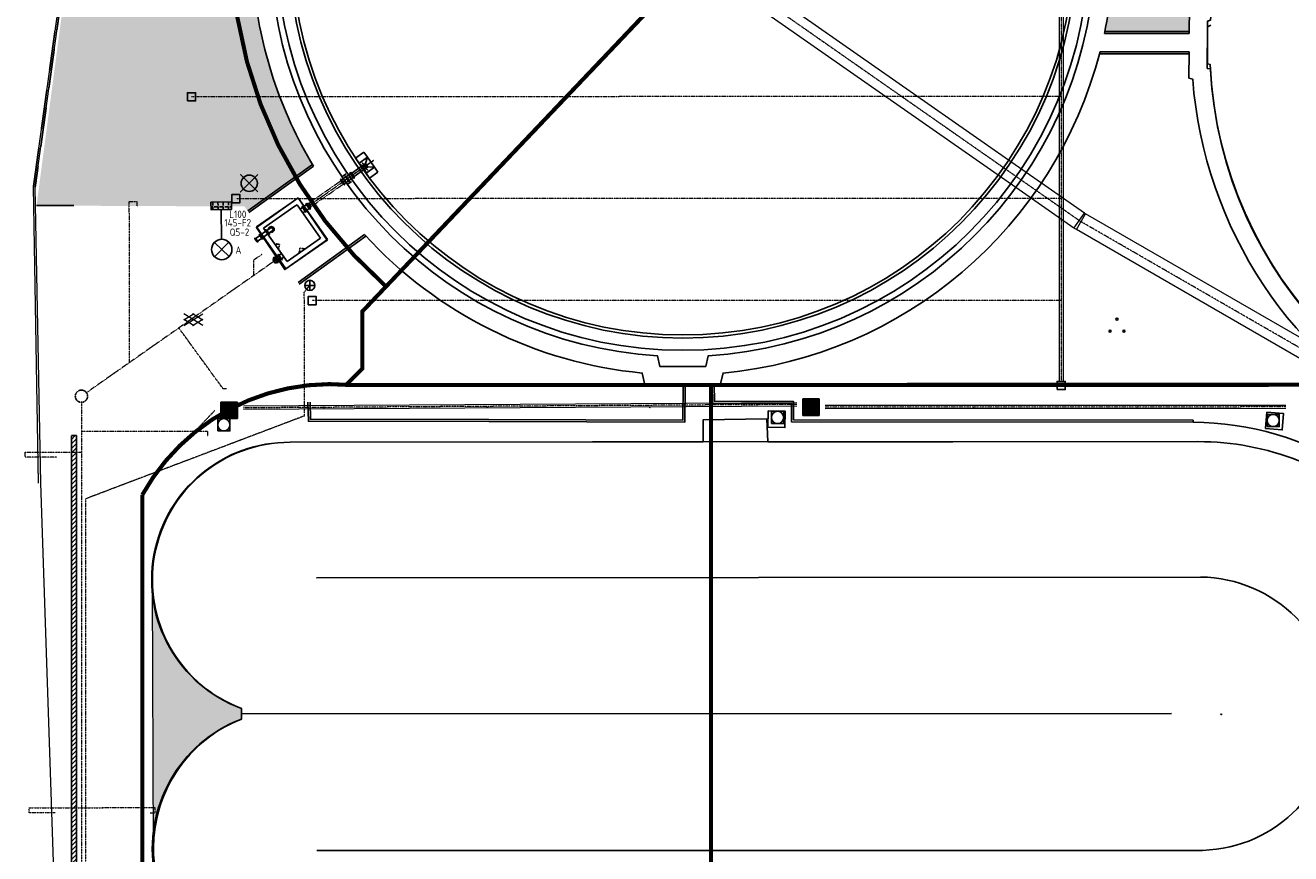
# Model space of a CAD drawing. Header units: metres. Extents: x -270273 to 328371, y -146885 to 591473.
# Tile 15 of 256: x -184067 to -121995, y -4581 to 36043. Entities that reach past the tile are written whole.
import ezdxf
from ezdxf.enums import TextEntityAlignment as Align
from ezdxf.lldxf.tags import DXFTag

# ---------------------------------------------------------------- set-up
doc = ezdxf.new("R2010")
doc.units = ezdxf.units.M
doc.header["$PDMODE"] = 1
for name, pattern in [('DASHED', [19.05, 12.7, -6.35]), ('RI-AWZI_PROCESLEIDING', [18.45, 6, -1.8, 1.75, -1.8, 1.75, -1.8, 1.75, -1.8]), ('RI-AWZI_TERREINRIOLERING', [19.8, 6, -1.8, 2.4, -1.8, 1.8, -1.8, 2.4, -1.8]), ('STIPPELFIJN', [0.375, 0.25, -0.125]), ('Tauw_HIDDEN3', [2.8, 2, -0.8]), ('Tauw_L_Center3', [4.338, 2.66, -0.556, 0.556, -0.566])]:
    doc.linetypes.add(name, pattern=pattern)
doc.layers.get('0').update_dxf_attribs({"color": 151})
for name, color, linetype, lineweight in [('B-CO-BC-BETONVORM-G', 50, 'Continuous', 18), ('B-XX-RI-AWZI_PROCESLEIDING-G', 30, 'RI-AWZI_PROCESLEIDING', 18), ('B-XX-RI-AWZI_TERREINRIOLERING-G', 211, 'RI-AWZI_TERREINRIOLERING', 18), ('B-XX-VH-BETONPLAAT-V', 253, 'Continuous', 18), ('B-XX-VH-VERHARDING-V', 253, 'Continuous', 18)]:
    doc.layers.add(name, color=color, linetype=linetype, lineweight=lineweight)
for name, color, linetype in [('B-ME-IE-VERLICHTING-G', 253, 'Continuous'), ('B-ME-RI-PUT-G', 253, 'Continuous'), ('B-ME-WA-HYDRANT-G', 253, 'Continuous'), ('B-XX-GR-BOOM-PAAL-G', 27, 'Continuous'), ('B-XX-GR-KRUIDEN-G', 98, 'Continuous'), ('B-XX-OG-BEBOUWING-G', 1, 'Continuous'), ('B-XX-VH-KANTVERHARDING-G', 253, 'Continuous'), ('B-XX-VH-KANTVERHARDING-GN', 60, 'STIPPELFIJN'), ('ME_N_D_EB00----drijflaagafvoergoot~-_-----', 135, 'Continuous'), ('ME_N_D_EB00----sparing~-_-----', 135, 'Continuous'), ('ME_N_N_-B00----drijflaagafvoergoot~C_-----', 135, 'Tauw_L_Center3'), ('ZU_N_A_EB00--E-BETON~-_-----', 7, 'Continuous'), ('ZU_N_A_EL990---L__GY-FM200_pn10~W_-----', 8, 'Continuous'), ('ZU_N_A_EL995---L__GY-FF150_pn10~W_-----', 7, 'Continuous'), ('ZU_N_A_EL995---L__GY-Q150_pn10~W_-----', 7, 'Continuous'), ('ZU_N_A_EL999---L__GY-PEvv200-200_pn10~W_-----', 8, 'Continuous'), ('ZU_N_H_EB00--E-BETON~-_-----', 7, 'Tauw_HIDDEN3')]:
    doc.layers.add(name, color=color, linetype=linetype)
doc.layers.add('B-XX-KL-ELEKTRA-G_HDSR', color=190, linetype='HDSR_Elektra', transparency=0.5)
doc.styles.add('BURO-018', font='Isocp.shx', dxfattribs={"height": 360})
doc.styles.get("Standard").update_dxf_attribs({"font": 'iv-font.shx'})
tags = doc.linetypes.add('HDSR_Elektra', pattern='A,25,-2,["E",Standard,S=1.5,R=0,X=0,Y=-0.75],-4', length=31).pattern_tags.tags
tags[6] = DXFTag(74, 10)

# ---------------------------------------------------------------- blocks, each defined once
blk = doc.blocks.new('ASFALT')
at = {"layer": 'B-XX-VH-VERHARDING-V', "color": 251}
for p, q in [((0.042, 0.28), (-0.467, -0.025)), ((-0.467, 0.025), (0.042, -0.28)), ((0.467, -0.025), (-0.042, 0.28)), ((-0.042, -0.28), (0.467, 0.025))]:
    blk.add_line(p, q, dxfattribs=at)
for points in [[(0.467, -0.28), (-0.467, 0.28)], [(-0.467, -0.28), (0.467, 0.28)]]:
    blk.add_lwpolyline(points, dxfattribs=at)
blk = doc.blocks.new('FNZ150')
for p, q in [((-142.5, 19), (142.5, 19)), ((-142.5, 19), (-142.5, 3)), ((-142.5, 3), (142.5, 3)), ((-104.5, 0), (104.5, 0)), ((-85, 39), (-85, 19)), ((85, 39), (85, 19)), ((142.5, 19), (142.5, 3))]:
    blk.add_line(p, q)
blk.add_point((0, 0))
blk = doc.blocks.new('_QNW150t')
for p, q in [((-85, -201), (-85, 0)), ((85, -201), (85, 0)), ((-142.5, -201), (142.5, -201)), ((-142.5, -201), (-142.5, -217)), ((-142.5, -217), (-104.5, -217)), ((-104.5, -220), (-104.5, -217)), ((-104.5, -220), (104.5, -220)), ((104.5, -220), (104.5, -217)), ((104.5, -217), (142.5, -217)), ((142.5, -201), (142.5, -217))]:
    blk.add_line(p, q)
for radius, start, end in [(142.5, 306.619012, 233.380988), (85, 0, 180)]:
    blk.add_arc((0, 0), radius, start, end)
for p in [(0, 0), (0, -220)]:
    blk.add_point(p)
blk = doc.blocks.new('_FMNW200(400)')
at = {"color": 0}
for p, q in [((0, 111), (0, -111)), ((0, 111), (360, 111)), ((141.5, 170), (141.5, -170)), ((158.5, 170), (141.5, 170)), ((158.5, 170), (158.5, -170)), ((360, 111), (380, 111)), ((380, -170), (380, 170)), ((380, 170), (397, 170)), ((397, -170), (397, 170)), ((400, -118.5), (400, 118.5)), ((0, -111), (360, -111)), ((158.5, -170), (141.5, -170)), ((360, -111), (380, -111)), ((380, -170), (397, -170))]:
    blk.add_line(p, q, dxfattribs=at)
for p in [(0, 0), (400, 0)]:
    blk.add_point(p, dxfattribs=at)
blk = doc.blocks.new('_PE200200')
at = {"color": 0}
for p, q in [((0, 118.5), (0, -118.5)), ((3, 170), (3, -170)), ((20, 170), (3, 170)), ((20, 170), (20, -170)), ((20, 111), (116, 111)), ((40, 111), (20, 111)), ((116, 111), (116, -111)), ((20, -170), (3, -170)), ((20, -111), (116, -111)), ((40, -111), (20, -111))]:
    blk.add_line(p, q, dxfattribs=at)
blk.add_point((0, 0), dxfattribs=at)
blk = doc.blocks.new('A$C60F056B1')
at = {"layer": 'ZU_N_A_EB00--E-BETON~-_-----'}
for p, q in [((111, -996), (2611, -996)), ((111, -1431), (111, -996)), ((2611, -3496), (2611, -996)), ((111, -3496), (111, -1431)), ((2361, -1246), (361, -1246)), ((361, -1246), (361, -1431)), ((361, -1431), (361, -3246)), ((2361, -3246), (2361, -1246)), ((111, -3496), (2611, -3496)), ((361, -3246), (2361, -3246))]:
    blk.add_line(p, q, dxfattribs=at)
at = {"layer": 'ZU_N_A_EL995---L__GY-FF150_pn10~W_-----'}
for p, q in [((774, -3199), (489, -3199)), ((489, -3215), (489, -3199)), ((774, -3215), (489, -3215)), ((489, -3574), (774, -3574)), ((489, -3574), (489, -3590)), ((489, -3590), (774, -3590)), ((736, -3196), (527, -3196)), ((527, -3593), (736, -3593)), ((546, -3235), (546, -3215)), ((546, -3235), (546, -3590)), ((546, -3554), (546, -3574)), ((546, -3632), (546, -3829)), ((716, -3235), (716, -3215)), ((716, -3235), (716, -3590)), ((716, -3554), (716, -3574)), ((716, -3632), (716, -3829)), ((774, -3215), (774, -3199)), ((774, -3574), (774, -3590)), ((509, -3849), (754, -3849)), ((509, -3849), (509, -3860)), ((539, -3890), (724, -3890)), ((546, -3829), (546, -3849)), ((716, -3829), (716, -3849)), ((754, -3849), (754, -3860))]:
    blk.add_line(p, q, dxfattribs=at)
for centre, start, end in [((539, -3860), 180, 270), ((724, -3860), 270, 360)]:
    blk.add_arc(centre, 30.4, start, end, dxfattribs=at)
at = {"layer": 'ZU_N_H_EB00--E-BETON~-_-----'}
for p, q in [((2185, -2346), (2361, -2169)), ((2270, -2432), (2185, -2346)), ((2279, -2423), (2270, -2432)), ((2276, -2437), (2284, -2429)), ((2361, -2523), (2276, -2437)), ((2284, -2429), (2279, -2423)), ((1285, -3246), (1461, -3069)), ((1461, -3069), (1547, -3155)), ((1547, -3155), (1538, -3163)), ((1538, -3163), (1544, -3169)), ((1544, -3169), (1553, -3161)), ((1553, -3161), (1638, -3246))]:
    blk.add_line(p, q, dxfattribs=at)
at = {"layer": 'ZU_N_A_EL990---L__GY-FM200_pn10~W_-----', "xscale": -0.9999999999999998}
for p, rotation in [((736, -1246), 270), ((1986, -3246), 90)]:
    blk.add_blockref('_FMNW200(400)', p, dxfattribs=dict(at, rotation=rotation))
at = {"layer": 'ZU_N_A_EL995---L__GY-FF150_pn10~W_-----', "rotation": 179.99999769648}
blk.add_blockref('FNZ150', (631, -3593), dxfattribs=at)
at = {"layer": 'ZU_N_A_EL995---L__GY-Q150_pn10~W_-----', "rotation": 359.99999769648}
blk.add_blockref('_QNW150t', (631, -2976), dxfattribs=at)
at = {"layer": 'ZU_N_A_EL999---L__GY-PEvv200-200_pn10~W_-----'}
for p, rotation in [((736, -846), 90), ((1986, -3646), 270)]:
    blk.add_blockref('_PE200200', p, dxfattribs=dict(at, rotation=rotation))
blk = doc.blocks.new('zuhydrt1')
for p, q in [((-0.5, 0), (0.5, 0)), ((0, -0.5), (0, 0.5))]:
    blk.add_line(p, q)
at = {"color": 15}
blk.add_line((0, -0.5), (0, -0.5), dxfattribs=at)
blk.add_line((0, -0.5), (0, -0.5), dxfattribs=at)
blk.add_circle((0, 0), 0.5)
blk = doc.blocks.new('E00525')
at = {"linetype": 'ByBlock'}
h = blk.add_hatch(dxfattribs=at)
h.set_pattern_fill('ANGLE', color=0, scale=0.184386, style=0)
h.set_pattern_definition([(360, (-37.6733, -34.0193), (6e-17, 1.287937), [0.93668, -0.351256]), (90, (-37.6733, -34.0193), (-1.287937, 1e-16), [0.93668, -0.351256])])
edge = h.paths.add_edge_path()
edge.add_line((-2.52, 2.86), (2.52, 2.86))
edge.add_line((2.52, 2.86), (2.52, 1))
edge.add_line((2.52, 1), (-2.52, 1))
edge.add_line((-2.52, 1), (-2.52, 2.86))
h = blk.add_hatch(color=0, dxfattribs=at)
edge = h.paths.add_edge_path()
edge.add_line((-2.52, 2.86), (2.52, 2.86))
edge.add_line((2.52, 2.86), (2.52, 1))
edge.add_line((2.52, 1), (-2.52, 1))
edge.add_line((-2.52, 1), (-2.52, 2.86))
at = {"color": 0, "linetype": 'ByBlock'}
for p, q in [((-1.77, 14.39), (1.77, 10.85)), ((1.77, 14.39), (-1.77, 10.85)), ((0, 10.1), (0, 2.86))]:
    blk.add_line(p, q, dxfattribs=at)
blk.add_lwpolyline([(-2.52, 2.86), (2.52, 2.86), (2.52, 1), (-2.52, 1)], close=True, dxfattribs=at)
blk.add_circle((0, 12.62), 2.5, dxfattribs=at)
at = {"color": 0, "linetype": 'ByBlock', "style": 'BURO-018'}
for tag, p in [('E_GKAST', (0, 20.62)), ('E_GROEP', (0, 17.62)), ('E_SGROEP', (4.5, 17.62)), ('E_ARMCODE', (0, 12.62)), ('E_SLET', (4.5, 11.62))]:
    blk.add_attdef(tag, text='', height=1.8, dxfattribs=at).set_placement(p, align=Align.MIDDLE)
blk = doc.blocks.new('FNZ200')
for p, q in [((-170, 20), (170, 20)), ((-170, 20), (-170, 3)), ((-170, 3), (170, 3)), ((-118.5, 0), (118.5, 0)), ((-111, 40), (-111, 20)), ((111, 40), (111, 20)), ((170, 20), (170, 3))]:
    blk.add_line(p, q)
blk.add_point((0, 0))
blk = doc.blocks.new('FNW200')
for p, q in [((-170, 25.5), (170, 25.5)), ((-170, 5.5), (-170, 25.5)), ((170, 5.5), (-170, 5.5)), ((-130, 0), (130, 0)), ((170, 25.5), (170, 5.5))]:
    blk.add_line(p, q)
blk.add_point((0, 0))
blk = doc.blocks.new('drijflaagafvoergoot top')
blk.add_line((-140, 0), (-140, 0))
at = {"layer": 'ME_N_D_EB00----drijflaagafvoergoot~-_-----'}
for p, q in [((-240, 100), (-500, 300)), ((0, 300), (-40, 100)), ((-40, 100), (575, 100)), ((575, 111), (575, -111)), ((641, 115), (899, 115)), ((899, -170), (899, 170)), ((899, 170), (919, 170)), ((919, 170), (919, -170)), ((919, 115), (1178, 115)), ((-240, -100), (-500, -300)), ((-40, -100), (575, -100)), ((-40, -100), (-2, -300)), ((899, -115), (641, -115)), ((919, -170), (899, -170)), ((1178, -115), (919, -115))]:
    blk.add_line(p, q, dxfattribs=at)
for points in [[(-500, 600), (-500, 300), (0, 300), (0, 600)], [(-500, 300), (-500, -300), (0, -300), (0, 300)], [(-240, 100), (-240, -100), (-40, -100), (-40, 100)], [(-500, -600), (-500, -300), (0, -300), (0, -600)]]:
    blk.add_lwpolyline(points, close=True, dxfattribs=at)
blk.add_circle((-140, 0), 100, dxfattribs=at)
blk.add_point((909, 0), dxfattribs=at)
at = {"layer": 'ME_N_D_EB00----sparing~-_-----'}
for p, q in [((815, 225), (1015, 225)), ((815, -225), (1015, -225))]:
    blk.add_line(p, q, dxfattribs=at)
at = {"layer": 'ME_N_N_-B00----drijflaagafvoergoot~C_-----'}
for p, q in [((-649, 0), (1203, 0)), ((-140, 217), (-140, -217))]:
    blk.add_line(p, q, dxfattribs=at)
at = {"layer": 'ME_N_D_EB00----drijflaagafvoergoot~-_-----'}
for name, p, rotation in [('FNZ200', (615, 0), 90), ('FNW200', (615, 0), 270), ('FNW200', (1203, 0), 90)]:
    blk.add_blockref(name, p, dxfattribs=dict(at, rotation=rotation))

msp = doc.modelspace()

# ---------------------------------------------------------------- hatches: boundary and pattern name
at = {"layer": 'B-XX-GR-BOOM-PAAL-G'}
h = msp.add_hatch(color=256, dxfattribs=at)
edge = h.paths.add_edge_path()
edge.add_arc((-130515.7327, 21631.4993), 50, 19.105802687, 379.105802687)
edge = h.paths.add_edge_path()
edge.add_arc((-130856.6285, 21039.0797), 50, 19.105802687, 379.105802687)
edge = h.paths.add_edge_path()
edge.add_arc((-130173.1301, 21040.0651), 50, 19.105802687, 379.105802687)
at = {"layer": 'B-XX-GR-KRUIDEN-G'}
h = msp.add_hatch(dxfattribs=at)
h.set_pattern_fill('SWAMP', color=256, scale=200, angle=-97.457491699, style=0)
h.set_pattern_definition([(0.0124, (-169787, -20064), (2539.05, 4399.95), [635, -4445]), (90.0124, (-169469.6, -20063.8), (-2540.95, 4398.85), [317.5, -8481.32]), (90.0124, (-169390.2, -20063.7), (-2540.95, 4398.85), [254, -8544.82]), (90.0124, (-169549, -20063.8), (-2540.95, 4398.85), [254, -8544.82]), (60.0124, (-169311, -20063.7), (-2540.94, 4398.855), [203.2, -4876.8]), (120.0124, (-169628.3, -20064), (-5079.99, -1.09), [203.2, -4876.8])])
edge = h.paths.add_edge_path()
edge.add_line((36170.9472, 25155.5698), (38807.233, 18258.8926))
edge.add_line((38807.233, 18258.8926), (38810.3624, 3780.8225))
edge.add_line((38810.3624, 3780.8225), (36139.8786, 3788.9985))
edge.add_line((36139.8786, 3788.9985), (36139.3863, 6066.7589))
edge.add_arc((26136.1817, 6260.7563), 10005.0855, -1.111027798, 90.281146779)
edge.add_line((26087.0876, 16265.7214), (-20270.5154, 16315.9269))
edge.add_arc((-20265.5372, 20912.5736), 4596.6494, -137.937036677, -90.062051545, ccw=False)
edge.add_arc((-19672.5507, 21447.6821), 5395.3822, 181.617068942, 222.062963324, ccw=False)
edge.add_line((-25065.7842, 21295.4275), (-24911.4892, 59256.4976))
edge.add_line((-24911.4892, 59256.4976), (-40389.596, 59238.29))
edge.add_line((-40389.596, 59238.29), (-40389.5679, 59108.2956))
edge.add_line((-40389.5679, 59108.2956), (-53833.1309, 59217.9284))
edge.add_line((-53833.1309, 59217.9284), (-53832.4793, 56202.9452))
edge.add_arc((-53104.9668, 35015.0124), 21200.4192, 91.966544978, 195.541667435)
edge.add_line((-73530.2108, 29334.5913), (-85297.5491, 29359.6605))
edge.add_arc((-105694.9499, 35027.191), 21170.1409, -15.528246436, -5.121634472)
edge.add_line((-84609.3324, 33137.3243), (-84426.1974, 33181.7473))
edge.add_line((-84426.1974, 33181.7473), (-84404.1656, 36660.553))
edge.add_line((-84404.1656, 36660.553), (-84592.4424, 36718.0603))
edge.add_arc((-105694.9499, 35027.191), 21170.1409, 4.581120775, 40.164163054)
edge.add_line((-89516.7368, 48681.5049), (-88685.4405, 49629.8222))
edge.add_line((-88685.4405, 49629.8222), (-91129.8677, 52030.1329))
edge.add_line((-91129.8677, 52030.1329), (-91980.7846, 51154.6997))
edge.add_arc((-105694.9499, 35027.191), 21170.1409, 49.623538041, 84.878365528)
edge.add_line((-103805.0832, 56112.8086), (-103849.5062, 56295.9436))
edge.add_line((-103849.5062, 56295.9436), (-107328.3119, 56317.9754))
edge.add_line((-107328.3119, 56317.9754), (-107385.8192, 56129.6986))
edge.add_arc((-105694.9499, 35027.191), 21170.1409, 94.581120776, 174.693162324)
edge.add_line((-126774.3486, 36985.205), (-126963.3386, 36930.087))
edge.add_line((-126963.3386, 36930.087), (-126970.8713, 35740.6849))
edge.add_line((-126970.8713, 35740.6849), (-131112.6749, 35739.7897))
edge.add_arc((-151816.1218, 40044.3672), 21146.2078, -11.745369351, -5.344839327)
edge.add_line((-130761.8556, 38074.6021), (-130187.6684, 38211.1817))
edge.add_line((-130187.6684, 38211.1817), (-130188.4691, 41915.9259))
edge.add_line((-130188.4691, 41915.9259), (-130763.9199, 42036.074))
edge.add_arc((-151816.1218, 40044.3672), 21146.2078, 5.40455287, 40.294335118)
edge.add_line((-135687.2267, 53719.9237), (-133699.597, 55737.1494))
edge.add_line((-133699.597, 55737.1494), (-136154.7736, 58237.6582))
edge.add_line((-136154.7736, 58237.6582), (-138168.0435, 56196.5206))
edge.add_arc((-151816.1218, 40044.3672), 21146.2078, 49.803206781, 84.655160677)
edge.add_line((-149846.3567, 61098.6335), (-149982.9363, 61672.8207))
edge.add_line((-149982.9363, 61672.8207), (-153687.6805, 61672.0199))
edge.add_line((-153687.6805, 61672.0199), (-153807.8287, 61096.5692))
edge.add_arc((-151816.1218, 40044.3672), 21146.2078, 95.40455287, 174.615348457)
edge.add_line((-172869.0143, 42028.7616), (-173444.5807, 41908.3806))
edge.add_line((-173444.5807, 41908.3806), (-173443.9373, 38203.6693))
edge.add_line((-173443.9373, 38203.6693), (-172869.7027, 38067.2891))
edge.add_arc((-151816.1218, 40044.3672), 21146.2078, 185.364740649, 210.810186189)
edge.add_line((-169977.941, 29213.3734), (-173156.5236, 26938.5709))
edge.add_line((-173156.5236, 26938.5709), (-173318.7736, 27158.867))
edge.add_line((-173318.7736, 27158.867), (-183515.6316, 27203.9778))
edge.add_line((-183515.6316, 27203.9778), (-178966.2174, 61586.057))
edge.add_line((-178966.2174, 61586.057), (-138029.0908, 62293.7894))
edge.add_line((-138029.0908, 62293.7894), (-125211.8682, 62315.4174))
edge.add_line((-125211.8682, 62315.4174), (-121440.4628, 62134.3933))
edge.add_line((-121440.4628, 62134.3933), (-88409.978, 62583.5296))
edge.add_line((-88409.978, 62583.5296), (-55380.4993, 63106.6553))
edge.add_line((-55380.4993, 63106.6553), (-30572.423, 61968.1704))
edge.add_line((-30572.423, 61968.1704), (7219.6754, 59357.025))
edge.add_line((7219.6754, 59357.025), (36199.6742, 57355.6308))
edge.add_line((36199.6742, 57355.6308), (36170.9472, 25155.5698))
h.paths.add_polyline_path([(-84127.6167, 58622.8341), (-82224.8295, 60436.2087), (-80386.3966, 58628.3095), (-80382.3411, 56824.5214), (-82305.7412, 56831.2172)], flags=16)
at = {"layer": 'B-XX-VH-KANTVERHARDING-GN'}
h = msp.add_hatch(dxfattribs=at)
h.set_pattern_fill('ANSI31', color=256, scale=50, angle=-97.457491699, style=0)
h.set_pattern_definition([(44.22691, (-138342.1, -50290.31), (-110.7284, 113.75756), [])])
h.paths.add_polyline_path([(-181542.3742, -44606.0739), (-181792.3742, -44606.1279), (-181805.4567, 15919.9976), (-181555.4567, 15920.0516)])
at = {"layer": 'B-XX-VH-VERHARDING-V'}
h = msp.add_hatch(dxfattribs=at)
h.set_pattern_fill('AR-CONC', color=256, scale=2.5, angle=-97.457491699, style=0)
h.set_pattern_definition([(50.0124, (-169787.06, -20063.82), (455.4703, -39.7493), [47.625, -523.875]), (355.0124, (-169787.06, -20063.82), (-88.21, 477.6226), [38.1, -419.1]), (100.4634, (-169749.1, -20067.14), (367.2616, 437.871), [40.475, -445.225]), (46.1966, (-169787.1, -19936.8), (677.72, -104.959), [71.437, -785.812]), (96.648, (-169730.6, -19945.6), (593.377, 618.692), [60.712, -667.837]), (351.1964, (-169787.1, -19936.8), (593.378, 618.691), [57.15, -628.65]), (21.0124, (-169723.58, -19968.56), (379.0925, -255.582), [47.625, -523.875]), (326.0124, (-169723.6, -19968.56), (154.4055, 460.503), [38.1, -419.1]), (71.4638, (-169692, -19989.86), (533.497, 204.9225), [40.475, -445.225]), (37.5124, (-169787.06, -20063.82), (7.6758, 211.3893), [0, -414.02, 0, -425.45, 0, -420.6875]), (7.5124, (-169787.06, -20063.82), (166.995, 250.4875), [0, -242.57, 0, -404.495, 0, -160.3375]), (327.5124, (-169928.66, -20063.86), (338.9796, -14.2486), [0, -158.75, 0, -495.3, 0, -657.225]), (317.5124, (-169992.16, -20063.87), (370.3092, 63.6463), [0, -206.375, 0, -328.93, 0, -466.725])])
edge = h.paths.add_edge_path()
edge.add_line((-177780.142, -4316.3645), (-177824.6447, 8480.5329))
edge.add_arc((-171092.9595, 8851.1215), 6741.8783, 183.151031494, 249.443428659)
edge.add_line((-173460.2489, 2538.5259), (-173467.5238, 2023.843))
edge.add_arc((-170963.3253, -4316.3446), 6816.8167, 111.552646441, 180.000167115)

# ---------------------------------------------------------------- linework, layer by layer
at = {"layer": 'B-CO-BC-BETONVORM-G', "linetype": 'Continuous'}
for p, q in [((-132628.019, 26098.9147), (-132112.8078, 26836.8561)), ((-132507.7396, 26022.4596), (-132058.2548, 26802.1797))]:
    msp.add_line(p, q, dxfattribs=at)
at = {"layer": 'B-CO-BC-BETONVORM-G'}
for points in [[(-134968.4326, 28830.5782), (-151558.5162, 40413.3379)], [(-135483.6438, 28092.6368), (-152073.7274, 39675.3966)]]:
    msp.add_lwpolyline(points, dxfattribs=at)
for points in [[(-112461.1445, 15505.0455), (-132058.2548, 26802.1797, -0.0216437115), (-132112.8078, 26836.8561), (-134968.4326, 28830.5782)], [(-112910.6293, 14725.3254), (-132507.7396, 26022.4596, -0.0216437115), (-132628.019, 26098.9147), (-135483.6438, 28092.6368)]]:
    msp.add_lwpolyline(points, format="xyb", dxfattribs=at)
at = {"layer": 'B-ME-IE-VERLICHTING-G'}
msp.add_lwpolyline([(-172658.1993, 28719.9017), (-173506.5373, 27871.9982), (-173082.3683, 28295.95), (-173506.32, 28720.119), (-172658.4165, 27871.781)], dxfattribs=at)
msp.add_circle((-173082.3683, 28295.95), 399.808, dxfattribs=at)
at = {"layer": 'B-ME-RI-PUT-G'}
for p, q in [((-173658.6516, 17565.872), (-174468.6515, 17565.62)), ((-174468.6515, 17565.62), (-174468.3995, 16755.62)), ((-173658.6306, 17498.372), (-174468.6305, 17498.12)), ((-173658.6096, 17430.872), (-174468.6095, 17430.62)), ((-174401.1515, 17565.641), (-174400.8995, 16755.641)), ((-174333.6515, 17565.662), (-174333.3995, 16755.662)), ((-174266.1515, 17565.683), (-174265.8995, 16755.683)), ((-174198.6515, 17565.704), (-174198.3995, 16755.704)), ((-174131.1515, 17565.725), (-174130.8995, 16755.725)), ((-174063.6515, 17565.746), (-174063.3995, 16755.746)), ((-173996.1515, 17565.767), (-173995.8996, 16755.767)), ((-173928.6515, 17565.788), (-173928.3996, 16755.788)), ((-173861.1515, 17565.809), (-173860.8996, 16755.809)), ((-173793.6516, 17565.83), (-173793.3996, 16755.83)), ((-173726.1516, 17565.851), (-173725.8996, 16755.851)), ((-173658.6516, 17565.872), (-173658.3996, 16755.872)), ((-145120.4278, 17723.244), (-145930.4278, 17722.992)), ((-145930.4278, 17722.992), (-145930.1758, 16912.992)), ((-145120.4068, 17655.744), (-145930.4068, 17655.492)), ((-145120.3858, 17588.244), (-145930.3858, 17587.992)), ((-145120.3648, 17520.744), (-145930.3648, 17520.492)), ((-145120.3438, 17453.244), (-145930.3438, 17452.992)), ((-145120.3228, 17385.744), (-145930.3228, 17385.492)), ((-145862.9278, 17723.013), (-145862.6758, 16913.013)), ((-145795.4278, 17723.034), (-145795.1758, 16913.034)), ((-145727.9278, 17723.055), (-145727.6758, 16913.055)), ((-145660.4278, 17723.076), (-145660.1758, 16913.076)), ((-145592.9278, 17723.097), (-145592.6758, 16913.097)), ((-145525.4278, 17723.118), (-145525.1758, 16913.118)), ((-145457.9278, 17723.139), (-145457.6758, 16913.139)), ((-145390.4278, 17723.16), (-145390.1758, 16913.16)), ((-145322.9278, 17723.181), (-145322.6758, 16913.181)), ((-145255.4278, 17723.202), (-145255.1758, 16913.202)), ((-145187.9278, 17723.223), (-145187.6758, 16913.223)), ((-145120.4278, 17723.244), (-145120.1758, 16913.244)), ((-173658.5886, 17363.372), (-174468.5885, 17363.12)), ((-173658.5676, 17295.872), (-174468.5675, 17295.62)), ((-173658.5466, 17228.372), (-174468.5465, 17228.12)), ((-173658.5256, 17160.872), (-174468.5255, 17160.62)), ((-173658.5046, 17093.372), (-174468.5045, 17093.12)), ((-173658.4836, 17025.872), (-174468.4835, 17025.62)), ((-173658.4626, 16958.372), (-174468.4625, 16958.12)), ((-173658.4416, 16890.872), (-174468.4415, 16890.62)), ((-173658.4206, 16823.372), (-174468.4205, 16823.12)), ((-145120.3018, 17318.244), (-145930.3018, 17317.992)), ((-145120.2808, 17250.744), (-145930.2808, 17250.492)), ((-145120.2598, 17183.244), (-145930.2598, 17182.992)), ((-145120.2388, 17115.744), (-145930.2388, 17115.492)), ((-145120.2178, 17048.244), (-145930.2178, 17047.992)), ((-145120.1968, 16980.744), (-145930.1968, 16980.492)), ((-145120.1758, 16913.244), (-145930.1758, 16912.992)), ((-173658.3996, 16755.872), (-174468.3995, 16755.62))]:
    msp.add_line(p, q, dxfattribs=at)
at = {"layer": 'B-ME-RI-PUT-G', "lineweight": -3, "flags": 128}
for points in [[(-176112.7535, 32339.1151), (-176112.8405, 32739.1151), (-175712.8406, 32739.2022), (-175712.7535, 32339.2022)], [(-173938.8842, 27339.5849), (-173938.9712, 27739.5849), (-173538.9713, 27739.6719), (-173538.8842, 27339.6719)], [(-170198.2215, 22340.3933), (-170198.3086, 22740.3933), (-169798.3086, 22740.4803), (-169798.2215, 22340.4804)], [(-133450.4241, 18179.3727), (-133450.5112, 18579.3727), (-133050.5112, 18579.4597), (-133050.4241, 18179.4597)]]:
    msp.add_lwpolyline(points, close=True, dxfattribs=at)
at = {"layer": 'B-ME-RI-PUT-G'}
for points in [[(-147628.575, 17133.6641), (-147642.6586, 16333.7885), (-146801.2419, 16318.9733), (-146787.1582, 17118.8489), (-147628.575, 17133.6641)], [(-123158.4869, 17069.5097), (-123224.4285, 16272.2326), (-122407.8763, 16204.6961), (-122341.9348, 17001.9741), (-123158.4869, 17069.5097)]]:
    msp.add_lwpolyline(points, dxfattribs=at)
for points in [[(-147462.1945, 16513.4255), (-146862.1945, 16513.5552), (-146862.3242, 17113.5552), (-147462.3242, 17113.4255)], [(-123152.2284, 16361.9392), (-122552.2284, 16362.0689), (-122552.3581, 16962.0689), (-123152.3581, 16961.9392)], [(-174630.5736, 16154.5904), (-174030.5737, 16154.72), (-174030.7034, 16754.72), (-174630.7033, 16754.5903)]]:
    msp.add_lwpolyline(points, close=True, dxfattribs=at)
for centre, radius in [((-174063.5255, 17160.746), 390), ((-145525.3018, 17318.118), 390), ((-147162.2594, 16813.4904), 300), ((-122852.2932, 16662.0041), 300), ((-174330.6385, 16454.6552), 300)]:
    msp.add_circle(centre, radius, dxfattribs=at)
at = {"layer": 'B-XX-GR-BOOM-PAAL-G'}
for centre in [(-130515.7327, 21631.4993), (-130856.6285, 21039.0797), (-130173.1301, 21040.0651)]:
    msp.add_circle(centre, 50, dxfattribs=at)
at = {"layer": 'B-XX-KL-ELEKTRA-G_HDSR', "linetype": 'DASHED', "const_width": 200}
for points in [[(-157526.6021, 61751.5312, 0.5939745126), (-166371.8618, 23231.342)], [(-168137.8881, 18403.9204, 0.2968485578), (-178332.4405, 13008.7319)]]:
    msp.add_lwpolyline(points, format="xyb", dxfattribs=at)
for points in [[(-168322.8384, 18419.0452), (-167538.1733, 19204.0503), (-167538.7796, 22004.0502), (-151942.3311, 38407.4277)], [(-168138, 18403.9204), (-119433.6076, 18414.4476), (-115729.2059, 12930.2711), (-115728.1062, 7842.2634)], [(-150433.6201, 18407.7539), (-150426.1916, -15899.1532)], [(-178327.4627, -10021.2676), (-178332.4405, 13008.7319)]]:
    msp.add_lwpolyline(points, dxfattribs=at)
at = {"layer": 'B-XX-OG-BEBOUWING-G', "ltscale": 1.6}
for p, q in [((-169784.6117, 8938.8144), (-126419.2661, 8984.4833)), ((-173463.8871, 2281.1845), (-127836.5893, 2295.379)), ((-169770.538, -4425.01), (-126315.6346, -4418.203))]:
    msp.add_line(p, q, dxfattribs=at)
at = {"layer": 'B-XX-OG-BEBOUWING-G'}
for points in [[(-138124.481, 54959.0546), (-136156.2324, 56954.5477), (-134961.9937, 55738.2586), (-136917.5697, 53753.5639, -0.1722066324), (-131608.4536, 41292.9963), (-131088.1847, 41184.3695), (-131087.7919, 38922.1837), (-131608.2909, 38798.3747, -0.3784841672), (-150563.1103, 19836.9703), (-150686.7385, 19316.4283), (-152948.9244, 19316.0354), (-153057.7318, 19836.2665, -0.3785461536), (-172023.5188, 38791.3557), (-172544.0608, 38914.9839), (-172544.4537, 41177.1698), (-172024.2226, 41285.9772, -0.3786081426), (-153064.7509, 60252.0355), (-152956.1242, 60772.3043), (-150693.9383, 60772.6972), (-150570.1293, 60252.1982, -0.1719370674)], [(-125925.3848, 36295.3065), (-126067.6034, 36253.8291), (-126080.9352, 34148.7535), (-125944.5023, 34113.8236, 0.3830161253), (-106963.0654, 14796.7562), (-106921.588, 14654.5375), (-104816.5124, 14641.2058), (-104781.5825, 14777.6387, 0.3844101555), (-85458.5904, 33857.4199), (-85321.726, 33890.619), (-85308.3943, 35995.6946), (-85450.0761, 36038.9699, 0.3830161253), (-104525.1788, 55263.5506), (-104558.3779, 55400.4149), (-106663.4535, 55413.7467), (-106706.7288, 55272.0648, 0.3816233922)]]:
    msp.add_lwpolyline(points, format="xyb", close=True, dxfattribs=at)
for points in [[(-125920.0327, 36042.875), (-126071.7681, 35966.6771), (-126091.3418, 33928.5879), (-125932.0609, 33905.5396)], [(-170676.6524, 27588.5793), (-169255.3883, 25502.467), (-171336.8959, 24062.4466), (-172730.7501, 26126.8174), (-170676.6524, 27588.5793)], [(-126544.753, 15627.2405), (-156244.283, 15619.6172), (-171079.297, 15592.9862)], [(-173460.2489, 2538.5259), (-173467.5238, 2023.843)]]:
    msp.add_lwpolyline(points, dxfattribs=at)
for points in [[(-125932.0612, 33905.5393, 0.3827550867), (-106825.4656, 14770.4882), (-106779.4478, 14627.5137), (-104763.7156, 14593.4146), (-104721.2708, 14781.8028, 0.3836711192), (-85459.4675, 33865.7062)], [(-171068.4695, -11132.3504, -0.8211431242), (-173467.5238, 2023.843), (-173461.9631, 2539.1578), (-173460.2489, 2538.5259, -0.835829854), (-171079.2971, 15592.9859), (-152404.4262, 15620.6028), (-150819.1734, 15620.5439), (-150819.0979, 16693.4809), (-147689.0908, 16741.2571), (-147634.9241, 15621.8271), (-138570.9539, 15624.1536), (-126544.753, 15627.2405, -0.190392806), (-117398.426, 12024.2961)], [(-113360.5657, -16.6059, -0.3475237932), (-125662.1683, -11116.9632)]]:
    msp.add_lwpolyline(points, format="xyb", dxfattribs=at)
msp.add_lwpolyline([(-170676.6524, 27588.5793), (-169255.3883, 25502.467), (-171336.8959, 24062.4466), (-172730.7501, 26126.8174)], close=True, dxfattribs=at)
for radius in [19938.4213, 19338.4213, 19188.4213]:
    msp.add_circle((-151816.1218, 40044.3672), radius, dxfattribs=at)
for centre, radius, start, end in [((-171132.6765, 8858.3655), 6734.832, 89.545877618, 249.781448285), ((-126531.0307, 2251.3085), 13375.939, 46.940024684, 90.058782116), ((-126541.4846, 2224.6323), 13370.1073, 269.876248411, 8.216718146), ((-171032.805, -4329.0144), 6803.4295, 110.96922036, 269.699884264)]:
    msp.add_arc(centre, radius, start, end, dxfattribs=at)
at = {"layer": 'B-XX-OG-BEBOUWING-G', "ltscale": 1.6}
msp.add_arc((-126499.3611, 2282.1202), 6702.8416, 271.570689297, 89.315332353, dxfattribs=at)
at = {"layer": 'B-XX-RI-AWZI_PROCESLEIDING-G'}
msp.add_lwpolyline([(-135221.9357, 28458.7432), (-151816.1218, 40044.3672)], dxfattribs=at)
msp.add_lwpolyline([(-112685.8869, 15115.1855), (-132282.9972, 26412.3196, -0.0216437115), (-132370.4134, 26467.8854), (-135221.9357, 28458.7432)], format="xyb", dxfattribs=at)
at = {"layer": 'B-XX-RI-AWZI_TERREINRIOLERING-G'}
msp.add_line((-170379.5714, 22957.2126), (-170112.4645, 23289.7144), dxfattribs=at)
at = {"layer": 'B-XX-RI-AWZI_TERREINRIOLERING-G', "linetype": 'Continuous', "ltscale": 0.5}
for points in [[(-133357.9881, 52705.4214), (-133350.6119, 18579.3945)], [(-133157.9881, 52705.4646), (-133150.6119, 18579.4378)]]:
    msp.add_lwpolyline(points, dxfattribs=at)
at = {"layer": 'B-XX-RI-AWZI_TERREINRIOLERING-G', "ltscale": 0.5}
msp.add_lwpolyline([(-133257.9881, 52705.443), (-133250.6119, 18579.4162)], dxfattribs=at)
at = {"layer": 'B-XX-RI-AWZI_TERREINRIOLERING-G'}
for points in [[(-133253.6313, 32548.3793), (-175912.797, 32539.1587)], [(-170205.3281, 27284.2779), (-168562.7673, 28434.9405)], [(-170147.9527, 27202.3751), (-168505.392, 28353.0377)], [(-170090.5774, 27120.4723), (-168448.0166, 28271.1349)], [(-178582.3414, 27135.0133), (-178582.3954, 27385.0133), (-178980.3776, 27384.9273), (-178978.6712, 19489.995)], [(-133252.5505, 27548.3794), (-173738.9277, 27539.6284)], [(-171914.0539, 24438.9695), (-181067.7986, 18026.4991)], [(-172464.3661, 24806.967), (-172879.4701, 24516.1743), (-172879.3073, 23762.7808)], [(-170378.2588, 16884.1311), (-170379.5714, 22957.2126)], [(-133251.4698, 22548.3795), (-169998.265, 22540.4368)], [(-174205.4352, 18219.2742), (-174366.3441, 18219.2394), (-176535.8414, 21201.2699)], [(-181313.4422, 17554.3731), (-181305.3515, -19877.1484)], [(-146225.3305, 17450.9718), (-173363.5515, 17280.3597)], [(-170378.2588, 16884.1311), (-181112.4186, 12818.8208), (-181106.8933, -12743.8793), (-164322.2355, -12740.2513)], [(-177424.376, 14350.2122), (-174763.5255, 17160.5282)], [(-122225.3029, 17325.3666), (-144825.3018, 17318.3358)], [(-182516.7139, 14862.1415), (-184066.7139, 14861.8064), (-184066.7679, 15111.8064), (-181312.9143, 15112.4017)], [(-182607.4995, -2582.189), (-183869.2977, -2582.4617), (-183869.3518, -2332.4617), (-180247.959, -2331.679)], [(-177946.9569, -2581.1816), (-177696.9569, -2581.1276), (-177697.0109, -2331.1276), (-180347.0109, -2331.7004)]]:
    msp.add_lwpolyline(points, dxfattribs=at)
at = {"layer": 'B-XX-RI-AWZI_TERREINRIOLERING-G', "linetype": 'Continuous'}
for points in [[(-146225.3554, 17530.9718), (-173363.5764, 17360.3597)], [(-122225.3278, 17405.3666), (-144825.3267, 17398.3358)], [(-146225.3056, 17370.9718), (-173363.5266, 17200.3597)], [(-122225.278, 17245.3666), (-144825.277, 17238.3358)]]:
    msp.add_lwpolyline(points, dxfattribs=at)
at = {"layer": 'B-XX-RI-AWZI_TERREINRIOLERING-G', "flags": 128}
msp.add_lwpolyline([(-175107.6627, 15872.0438), (-175107.7168, 16122.0438), (-181313.1323, 16120.7026)], dxfattribs=at)
at = {"layer": 'B-XX-RI-AWZI_TERREINRIOLERING-G', "lineweight": -3}
msp.add_circle((-181313.507, 17854.3731), 300, dxfattribs=at)
at = {"layer": 'B-XX-RI-AWZI_TERREINRIOLERING-G'}
for centre in [(-169425.2966, 17310.6828), (-161425.297, 17313.1716), (-153425.2974, 17315.6604), (-137525.3022, 17320.6068), (-129525.3026, 17323.0956), (-125404.2857, 2248.2504)]:
    msp.add_circle(centre, 25, dxfattribs=at)
at = {"layer": 'B-XX-VH-BETONPLAAT-V'}
for p, q in [((-183663.476, 28118.6586), (-179174.4854, 60623.9585)), ((-183579.1901, 28084.9697), (-179090.1425, 60564.6922)), ((-183414.9647, 13585.469), (-183663.476, 28118.6586)), ((-183305.3269, 13585.6406), (-183579.1901, 28084.9697)), ((-179383.2662, -102536.2684), (-183305.3269, 13585.6406))]:
    msp.add_line(p, q, dxfattribs=at)
at = {"layer": 'B-XX-VH-KANTVERHARDING-G'}
for points in [[(-169926.3485, 29127.3258, -0.1126862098), (-172869.7027, 38067.2891), (-173443.9373, 38203.6693), (-173444.5807, 41908.3806), (-172869.0143, 42028.7616, -0.3600753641), (-153807.8287, 61096.5692), (-153687.6477, 61672.1773), (-149982.9363, 61672.8207), (-149846.3567, 61098.6335, -0.1532535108), (-138168.0435, 56196.5206), (-136154.7736, 58237.6582), (-133699.597, 55737.1494), (-135687.2267, 53719.9237, -0.153422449), (-130763.9199, 42036.074), (-130188.3118, 41915.893), (-130187.6684, 38211.1817), (-130761.8556, 38074.6021, -0.0291440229), (-131133.7197, 35639.7851, -0.0291440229)], [(-126971.5046, 35640.6848), (-126963.3386, 36930.087), (-126774.3486, 36985.205, -0.3645239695), (-107385.8192, 56129.6986), (-107328.3119, 56317.9754), (-103849.5062, 56295.9436), (-103805.0832, 56112.8086, -0.1550531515), (-91980.7846, 51154.6997), (-91129.8677, 52030.1329), (-88685.4405, 49629.8222), (-89516.7368, 48681.5049, -0.1565200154), (-84592.4424, 36718.0603), (-84404.1656, 36660.553), (-84426.1974, 33181.7473), (-84609.3324, 33137.3243, -0.0466670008), (-85325.5822, 29259.72)], [(-151702.3239, 18416.2519), (-153680.1353, 18415.9084), (-153800.5162, 18991.4747, -0.1862425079), (-167427.8689, 25781.287, -0.1862425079)]]:
    msp.add_lwpolyline(points, format="xyb", dxfattribs=at)
for points in [[(-126974.4518, 35640.6841), (-131133.7197, 35639.7851)], [(-126974.4734, 35740.6841), (-131112.6749, 35739.7897)], [(-126974.2357, 34640.6842), (-131372.2465, 34639.7336)], [(-169977.941, 29213.3734), (-173156.5236, 26938.5709)], [(-169926.3485, 29127.3258), (-173097.2156, 26858.045)], [(-181687.8956, 27203.8423), (-183515.6905, 27203.4472)], [(-170684.5496, 23424.2738), (-167427.8689, 25781.287)], [(-170627.3504, 23342.2288), (-167359.7845, 25707.1202)], [(-151702.3239, 18416.2519), (-151707.1697, 16586.4566), (-161325.9875, 16606.0544), (-170177.6527, 16623.0612), (-170200.5455, 17568.542)], [(-151802.3243, 18416.2345), (-151806.9046, 16686.66), (-161325.7838, 16706.0542), (-170080.0401, 16722.8738), (-170100.5288, 17569.0614)], [(-126780.0634, 16573.0392), (-126779.9434, 16673.0391), (-146376.7963, 16696.5448), (-146378.5437, 17592.1003), (-150263.8222, 17606.459), (-150267.691, 18416.5011)]]:
    msp.add_lwpolyline(points, dxfattribs=at)
msp.add_lwpolyline([(-115407.4275, 16222.0088), (-118947.638, 14251.9256, 0.1455793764), (-126780.0634, 16573.0392), (-146476.6016, 16596.6644), (-146478.3495, 17492.4685), (-150363.3475, 17506.8261), (-150367.692, 18416.4837), (-149975.4239, 18416.5518), (-149839.0437, 18990.7864, 0.3158129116), (-131346.0699, 34739.7392), (-126977.2045, 34740.6835), (-126985.3705, 33451.2813), (-126802.8128, 33404.5424, 0.2599208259), (-115412.5752, 16219.1442, 0.5364156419)], format="xyb", close=True, dxfattribs=at)
at = {"layer": 'B-XX-VH-KANTVERHARDING-GN'}
for points in [[(-179175.8703, 60642.7691), (-183665.1002, 28138.0997)], [(-179093.5914, 60601.0468), (-183581.8203, 28103.6252)], [(-181542.3742, -44606.0739), (-181792.3742, -44606.1279), (-181805.4567, 15919.9976), (-181555.4567, 15920.0516), (-181542.3742, -44606.0739)]]:
    msp.add_lwpolyline(points, dxfattribs=at)
at = {"layer": 'B-XX-VH-VERHARDING-V'}
msp.add_lwpolyline([(-177780.142, -4316.3645), (-177824.6447, 8480.5329, 0.2976017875), (-173460.2489, 2538.5259), (-173467.5238, 2023.843, 0.3078671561), (-177780.142, -4316.3645, 7.8076225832)], format="xyb", dxfattribs=at)

# ---------------------------------------------------------------- block references
at = {"layer": 'B-CO-BC-BETONVORM-G', "rotation": 305.0123853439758}
msp.add_blockref('A$C60F056B1', (-169924.6664, 28251.3779), dxfattribs=at)
at = {"layer": 'B-ME-IE-VERLICHTING-G'}
ref = msp.add_blockref('E00525', (-174457.8106, 27573.329), dxfattribs=dict(at, xscale=199.9999999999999, yscale=199.9999999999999, zscale=199.9999999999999, rotation=180.5960931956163))
ref.add_attrib('E_SGROEP', 'Q5-2', dxfattribs={"layer": '0', "color": 1, "linetype": 'ByBlock', "height": 360, "rotation": 0.012383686, "style": 'BURO-018'}).set_placement((-173560.1901, 25899.9648), align=Align.MIDDLE)
ref.add_attrib('E_GKAST', 'L100', dxfattribs={"layer": '0', "color": 1, "linetype": 'ByBlock', "height": 360, "rotation": 0.012383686, "style": 'BURO-018'}).set_placement((-173641.0694, 26776.3499), align=Align.MIDDLE)
ref.add_attrib('E_GROEP', '145-F2', dxfattribs={"layer": '0', "color": 1, "linetype": 'ByBlock', "height": 360, "rotation": 0.012383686, "style": 'BURO-018'}).set_placement((-173647.2156, 26358.9667), align=Align.MIDDLE)
ref.add_attrib('E_SLET', 'A', dxfattribs={"layer": '0', "color": 1, "linetype": 'ByBlock', "height": 360, "rotation": 0.012383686, "style": 'BURO-018'}).set_placement((-173613.283, 25020.6477), align=Align.MIDDLE)
at = {"layer": 'B-ME-WA-HYDRANT-G', "xscale": 500.0000000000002, "yscale": 500.0000000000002, "zscale": 500.0000000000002, "rotation": 90.01238424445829}
msp.add_blockref('zuhydrt1', (-170112.4645, 23289.7144), dxfattribs=at)
at = {"layer": 'B-XX-RI-AWZI_TERREINRIOLERING-G', "xscale": -1, "rotation": 35.01238471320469}
msp.add_blockref('drijflaagafvoergoot top', (-167524.2922, 29040.3272), dxfattribs=at)
at = {"layer": 'B-XX-VH-VERHARDING-V', "xscale": 1000, "yscale": 1000, "zscale": 1000, "rotation": 0.01238424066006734}
msp.add_blockref('ASFALT', (-175825.9038, 21608.2502), dxfattribs=at)

doc.saveas('drawing.dxf')
